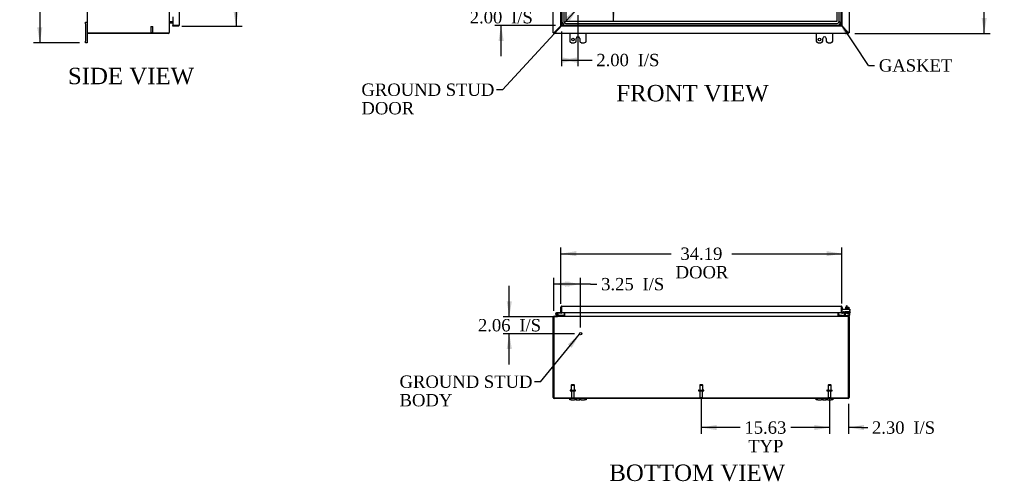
# Model space of a CAD drawing. Header units: inches. Extents: x 29 to 295, y 10 to 196.
# Tile 1 of 9: x 31 to 151, y 10 to 66. Entities that reach past the tile are written whole.
import ezdxf
from ezdxf.enums import TextEntityAlignment as Align

# ---------------------------------------------------------------- set-up
doc = ezdxf.new("R2010")
doc.units = ezdxf.units.IN
doc.header["$MEASUREMENT"] = 0
for name, color, linetype in [('COM40153-1', 7, 'CONTINUOUS'), ('COM40153-2', 7, 'CONTINUOUS'), ('COM42667', 7, 'CONTINUOUS'), ('COM42780', 7, 'CONTINUOUS'), ('COM48457', 7, 'CONTINUOUS'), ('COM53235', 7, 'CONTINUOUS'), ('COM70219', 7, 'CONTINUOUS'), ('COM71782-6', 7, 'CONTINUOUS'), ('DEFAULT', 7, 'CONTINUOUS'), ('FET07710', 7, 'CONTINUOUS'), ('HNG10620-56B', 7, 'CONTINUOUS'), ('HNG10620-56C', 7, 'CONTINUOUS'), ('HNG10620-56P', 7, 'CONTINUOUS'), ('SCC19011', 7, 'CONTINUOUS'), ('STD21878', 7, 'CONTINUOUS'), ('STD26094', 7, 'CONTINUOUS'), ('WAF25035', 7, 'CONTINUOUS')]:
    doc.layers.add(name, color=color, linetype=linetype)
doc.styles.add('SEACAD_TIMES_NEW_ROMAN', font='times.ttf')

# ---------------------------------------------------------------- blocks, each defined once
blk = doc.blocks.new('SEANNOT_GROUP1')
at = {"layer": 'DEFAULT', "linetype": 'Continuous'}
blk.add_hatch(color=136, dxfattribs=at).paths.add_polyline_path([(98.2, 26.43), (99.15, 28.08), (97.72, 26.83)])
at = {"layer": 'DEFAULT', "color": 136, "linetype": 'Continuous'}
blk.add_line((94.41, 22.3), (93.66, 22.3), dxfattribs=at)
blk.add_lwpolyline([(94.41, 22.3), (99.15, 28.08)], dxfattribs=at)
at = {"layer": 'DEFAULT', "color": 136, "linetype": 'Continuous', "style": 'SEACAD_TIMES_NEW_ROMAN'}
for s, p in [('GROUND STUD', (77.25, 23.05)), ('BODY', (77.25, 20.8))]:
    blk.add_text(s, height=1.5, dxfattribs=at).set_placement(p, align=Align.TOP_LEFT)
blk = doc.blocks.new('SEANNOT_GROUP2')
at = {"layer": 'DEFAULT', "linetype": 'Continuous'}
blk.add_hatch(color=136, dxfattribs=at).paths.add_polyline_path([(97.94, 66.19), (98.98, 67.78), (97.48, 66.61)])
at = {"layer": 'DEFAULT', "color": 136, "linetype": 'Continuous'}
blk.add_line((89.78, 57.82), (89.03, 57.82), dxfattribs=at)
blk.add_lwpolyline([(89.78, 57.82), (98.98, 67.78)], dxfattribs=at)
at = {"layer": 'DEFAULT', "color": 136, "linetype": 'Continuous', "style": 'SEACAD_TIMES_NEW_ROMAN'}
for s, p in [('GROUND STUD', (72.61, 58.57)), ('DOOR', (72.61, 56.32))]:
    blk.add_text(s, height=1.5, dxfattribs=at).set_placement(p, align=Align.TOP_LEFT)
blk = doc.blocks.new('SEANNOT_GROUP3')
at = {"layer": 'DEFAULT', "linetype": 'Continuous'}
blk.add_hatch(color=136, dxfattribs=at).paths.add_polyline_path([(132.03, 64.75), (130.73, 66.14), (131.51, 64.41)])
at = {"layer": 'DEFAULT', "color": 136, "linetype": 'Continuous'}
blk.add_line((134.29, 60.77), (135.04, 60.77), dxfattribs=at)
blk.add_lwpolyline([(134.29, 60.77), (130.73, 66.14)], dxfattribs=at)
at = {"layer": 'DEFAULT', "color": 136, "linetype": 'Continuous', "style": 'SEACAD_TIMES_NEW_ROMAN'}
blk.add_text('GASKET', height=1.5, dxfattribs=at).set_placement((135.57, 61.52), align=Align.TOP_LEFT)
blk = doc.blocks.new('GDIMGGROUP')
at = {"layer": 'DEFAULT', "linetype": 'Continuous'}
for points in [[(148.69, 122.79), (148.38, 124.67), (148.07, 122.79)], [(148.69, 66.54), (148.07, 66.54), (148.38, 64.67)]]:
    blk.add_hatch(color=136, dxfattribs=at).paths.add_polyline_path(points)
at = {"layer": 'DEFAULT', "color": 136, "linetype": 'Continuous'}
for p, q in [((132.63, 124.67), (149.13, 124.67)), ((148.38, 98.06), (148.38, 124.67)), ((148.38, 64.67), (148.38, 96.03)), ((132.63, 64.67), (149.13, 64.67))]:
    blk.add_line(p, q, dxfattribs=at)
at = {"layer": 'DEFAULT', "color": 136, "linetype": 'Continuous', "style": 'SEACAD_TIMES_NEW_ROMAN'}
blk.add_text('60.00', height=1.5, dxfattribs=at).set_placement((145.82, 97.53), align=Align.TOP_LEFT)
blk = doc.blocks.new('GDIMGGROUP1')
at = {"layer": 'DEFAULT', "linetype": 'Continuous'}
for points in [[(89.29, 69.51), (89.61, 67.64), (89.92, 69.51)], [(89.29, 63.76), (89.92, 63.76), (89.61, 65.64)]]:
    blk.add_hatch(color=136, dxfattribs=at).paths.add_polyline_path(points)
at = {"layer": 'DEFAULT', "color": 136, "linetype": 'Continuous'}
for p, q in [((89.61, 67.64), (89.61, 71.39)), ((98.21, 67.64), (88.86, 67.64)), ((96.21, 65.64), (88.86, 65.64)), ((89.61, 61.89), (89.61, 65.64))]:
    blk.add_line(p, q, dxfattribs=at)
at = {"layer": 'DEFAULT', "color": 136, "linetype": 'Continuous', "style": 'SEACAD_TIMES_NEW_ROMAN'}
for s, p in [('2.00', (85.79, 67.39)), ('I/S', (90.82, 67.39))]:
    blk.add_text(s, height=1.5, dxfattribs=at).set_placement(p, align=Align.TOP_LEFT)
blk = doc.blocks.new('GDIMGGROUP3')
at = {"layer": 'DEFAULT', "linetype": 'Continuous'}
for points in [[(33.16, 123.92), (33.79, 123.92), (33.48, 125.79)], [(33.16, 65.42), (33.48, 63.54), (33.79, 65.42)]]:
    blk.add_hatch(color=136, dxfattribs=at).paths.add_polyline_path(points)
at = {"layer": 'DEFAULT', "color": 136, "linetype": 'Continuous'}
for p, q in [((38.3, 125.79), (32.73, 125.79)), ((33.48, 125.79), (33.48, 95.94)), ((33.48, 93.17), (33.48, 63.54)), ((38.3, 63.54), (32.73, 63.54))]:
    blk.add_line(p, q, dxfattribs=at)
at = {"layer": 'DEFAULT', "color": 136, "linetype": 'Continuous', "style": 'SEACAD_TIMES_NEW_ROMAN'}
blk.add_text('62.25', height=1.5, dxfattribs=at).set_placement((30.92, 95.42), align=Align.TOP_LEFT)
blk = doc.blocks.new('GDIMGGROUP4')
at = {"layer": 'DEFAULT', "linetype": 'Continuous'}
for points in [[(115.83, 16.41), (115.83, 17.04), (113.95, 16.72)], [(127.7, 16.41), (129.58, 16.72), (127.7, 17.04)]]:
    blk.add_hatch(color=136, dxfattribs=at).paths.add_polyline_path(points)
at = {"layer": 'DEFAULT', "color": 136, "linetype": 'Continuous'}
for p, q in [((113.95, 20.43), (113.95, 15.97)), ((129.58, 20.43), (129.58, 15.97)), ((118.68, 16.72), (113.95, 16.72)), ((129.58, 16.72), (124.85, 16.72))]:
    blk.add_line(p, q, dxfattribs=at)
at = {"layer": 'DEFAULT', "color": 136, "linetype": 'Continuous', "style": 'SEACAD_TIMES_NEW_ROMAN'}
for s, p in [('15.63', (119.21, 17.47)), ('TYP', (119.67, 15.22))]:
    blk.add_text(s, height=1.5, dxfattribs=at).set_placement(p, align=Align.TOP_LEFT)
blk = doc.blocks.new('GDIMGGROUP11')
at = {"layer": 'DEFAULT', "linetype": 'Continuous'}
for points in [[(98.77, 38.19), (96.89, 37.87), (98.77, 37.56)], [(129.2, 38.19), (129.2, 37.56), (131.08, 37.87)]]:
    blk.add_hatch(color=136, dxfattribs=at).paths.add_polyline_path(points)
at = {"layer": 'DEFAULT', "color": 136, "linetype": 'Continuous'}
for p, q in [((96.89, 31.78), (96.89, 38.62)), ((131.08, 31.8), (131.08, 38.62)), ((96.89, 37.87), (110.31, 37.87)), ((117.66, 37.87), (131.08, 37.87))]:
    blk.add_line(p, q, dxfattribs=at)
at = {"layer": 'DEFAULT', "color": 136, "linetype": 'Continuous', "style": 'SEACAD_TIMES_NEW_ROMAN'}
for s, p in [('34.19', (111.43, 38.62)), ('DOOR', (110.84, 36.37))]:
    blk.add_text(s, height=1.5, dxfattribs=at).set_placement(p, align=Align.TOP_LEFT)
blk = doc.blocks.new('GDIMGGROUP12')
at = {"layer": 'DEFAULT', "linetype": 'Continuous'}
for points in [[(57.66, 121.89), (57.35, 123.77), (57.04, 121.89)], [(57.66, 67.44), (57.04, 67.44), (57.35, 65.56)]]:
    blk.add_hatch(color=136, dxfattribs=at).paths.add_polyline_path(points)
at = {"layer": 'DEFAULT', "color": 136, "linetype": 'Continuous'}
for p, q in [((50.76, 123.77), (58.1, 123.77)), ((57.35, 123.77), (57.35, 97.13)), ((57.35, 92.85), (57.35, 65.56)), ((50.76, 65.56), (58.1, 65.56))]:
    blk.add_line(p, q, dxfattribs=at)
at = {"layer": 'DEFAULT', "color": 136, "linetype": 'Continuous', "style": 'SEACAD_TIMES_NEW_ROMAN'}
for s, p in [('58.21', (54.79, 96.6)), ('DOOR', (54.2, 94.35))]:
    blk.add_text(s, height=1.5, dxfattribs=at).set_placement(p, align=Align.TOP_LEFT)
blk = doc.blocks.new('GDIMGGROUP14')
at = {"layer": 'DEFAULT', "linetype": 'Continuous'}
for points in [[(127.7, 16.41), (129.58, 16.72), (127.7, 17.04)], [(133.76, 16.41), (133.76, 17.04), (131.88, 16.72)]]:
    blk.add_hatch(color=136, dxfattribs=at).paths.add_polyline_path(points)
at = {"layer": 'DEFAULT', "color": 136, "linetype": 'Continuous'}
for p, q in [((129.58, 20.43), (129.58, 15.97)), ((131.88, 19.6), (131.88, 15.97)), ((129.58, 16.72), (125.83, 16.72)), ((133.46, 16.72), (131.88, 16.72)), ((133.46, 16.72), (134.21, 16.72))]:
    blk.add_line(p, q, dxfattribs=at)
at = {"layer": 'DEFAULT', "color": 136, "linetype": 'Continuous', "style": 'SEACAD_TIMES_NEW_ROMAN'}
for s, p in [('2.30', (134.73, 17.47)), ('I/S', (139.76, 17.47))]:
    blk.add_text(s, height=1.5, dxfattribs=at).set_placement(p, align=Align.TOP_LEFT)
blk = doc.blocks.new('GDIMGGROUP15')
at = {"layer": 'DEFAULT', "linetype": 'Continuous'}
for points in [[(98.84, 61.11), (98.84, 61.74), (96.96, 61.43)], [(97.09, 61.11), (98.96, 61.43), (97.09, 61.74)]]:
    blk.add_hatch(color=136, dxfattribs=at).paths.add_polyline_path(points)
at = {"layer": 'DEFAULT', "color": 136, "linetype": 'Continuous'}
for p, q in [((98.96, 66.89), (98.96, 60.68)), ((96.96, 64.89), (96.96, 60.68)), ((96.96, 61.43), (99.92, 61.43)), ((99.92, 61.43), (100.67, 61.43))]:
    blk.add_line(p, q, dxfattribs=at)
at = {"layer": 'DEFAULT', "color": 136, "linetype": 'Continuous', "style": 'SEACAD_TIMES_NEW_ROMAN'}
for s, p in [('I/S', (106.22, 62.18)), ('2.00', (101.19, 62.18))]:
    blk.add_text(s, height=1.5, dxfattribs=at).set_placement(p, align=Align.TOP_LEFT)
blk = doc.blocks.new('GDIMGGROUP16')
at = {"layer": 'DEFAULT', "linetype": 'Continuous'}
for points in [[(97.9, 34.49), (96.03, 34.17), (97.9, 33.86)], [(97.4, 34.49), (97.4, 33.86), (99.28, 34.17)]]:
    blk.add_hatch(color=136, dxfattribs=at).paths.add_polyline_path(points)
at = {"layer": 'DEFAULT', "color": 136, "linetype": 'Continuous'}
for p, q in [((96.03, 30.92), (96.03, 34.92)), ((99.28, 28.89), (99.28, 34.92)), ((100.5, 34.17), (96.03, 34.17)), ((100.5, 34.17), (101.25, 34.17))]:
    blk.add_line(p, q, dxfattribs=at)
at = {"layer": 'DEFAULT', "color": 136, "linetype": 'Continuous', "style": 'SEACAD_TIMES_NEW_ROMAN'}
for s, p in [('3.25', (101.78, 34.92)), ('I/S', (106.81, 34.92))]:
    blk.add_text(s, height=1.5, dxfattribs=at).set_placement(p, align=Align.TOP_LEFT)
blk = doc.blocks.new('GDIMGGROUP17')
at = {"layer": 'DEFAULT', "linetype": 'Continuous'}
for points in [[(90.29, 32.08), (90.6, 30.2), (90.91, 32.08)], [(90.29, 26.27), (90.91, 26.27), (90.6, 28.14)]]:
    blk.add_hatch(color=136, dxfattribs=at).paths.add_polyline_path(points)
at = {"layer": 'DEFAULT', "color": 136, "linetype": 'Continuous'}
for p, q in [((90.6, 30.2), (90.6, 33.95)), ((96.47, 30.2), (89.85, 30.2)), ((98.53, 28.14), (89.85, 28.14)), ((90.6, 24.39), (90.6, 28.14))]:
    blk.add_line(p, q, dxfattribs=at)
at = {"layer": 'DEFAULT', "color": 136, "linetype": 'Continuous', "style": 'SEACAD_TIMES_NEW_ROMAN'}
for s, p in [('I/S', (91.82, 29.92)), ('2.06', (86.79, 29.92))]:
    blk.add_text(s, height=1.5, dxfattribs=at).set_placement(p, align=Align.TOP_LEFT)
blk = doc.blocks.new('GDIMGGROUP24')
at = {"layer": 'DEFAULT', "linetype": 'Continuous'}
for points in [[(103.61, 121.32), (103.3, 123.19), (102.98, 121.32)], [(103.61, 68.01), (102.98, 68.01), (103.3, 66.14)]]:
    blk.add_hatch(color=136, dxfattribs=at).paths.add_polyline_path(points)
at = {"layer": 'DEFAULT', "color": 136, "linetype": 'Continuous'}
for p, q in [((103.3, 95.94), (103.3, 123.19)), ((103.3, 66.14), (103.3, 93.92))]:
    blk.add_line(p, q, dxfattribs=at)
at = {"layer": 'DEFAULT', "color": 136, "linetype": 'Continuous', "style": 'SEACAD_TIMES_NEW_ROMAN'}
blk.add_text('57.05', height=1.5, dxfattribs=at).set_placement((100.74, 95.42), align=Align.TOP_LEFT)

msp = doc.modelspace()

# ---------------------------------------------------------------- linework, layer by layer
at = {"layer": 'COM40153-1', "color": 7}
for p, q in [((131.63, 31.35), (131.63, 31.53)), ((131.7, 31.53), (131.63, 31.53)), ((131.7, 31.35), (131.7, 31.53))]:
    msp.add_line(p, q, dxfattribs=at)
at = {"layer": 'COM40153-2', "color": 7}
for p, q in [((131.15, 31.31), (131.08, 31.31)), ((131.15, 31.12), (131.15, 31.31)), ((131.36, 30.71), (131.21, 30.71)), ((131.36, 30.78), (131.25, 30.78)), ((132.08, 30.78), (132.05, 30.78)), ((132.05, 30.71), (132.08, 30.71)), ((132.08, 30.78), (132.08, 30.71))]:
    msp.add_line(p, q, dxfattribs=at)
msp.add_arc((131.19, 30.82), 0.108, 180, 186.8545, dxfattribs=at)
at = {"layer": 'COM42667', "color": 7}
for p, q in [((131.08, 31.12), (132.05, 31.12)), ((131.08, 30.98), (131.08, 31.12)), ((131.08, 30.98), (131.08, 30.72)), ((131.19, 30.7), (131.25, 30.79)), ((131.36, 30.75), (131.36, 30.5)), ((131.71, 30.58), (131.83, 30.75)), ((131.71, 30.55), (131.71, 30.58)), ((131.82, 30.55), (131.71, 30.55)), ((131.82, 30.7), (131.74, 30.58)), ((131.74, 30.58), (131.82, 30.58)), ((131.82, 30.58), (131.82, 30.7)), ((131.82, 30.5), (131.82, 30.55)), ((131.85, 30.5), (131.82, 30.5)), ((131.83, 30.75), (131.85, 30.75)), ((131.85, 30.75), (131.85, 30.58)), ((131.85, 30.58), (131.89, 30.58)), ((131.89, 30.55), (131.85, 30.55)), ((131.85, 30.55), (131.85, 30.5)), ((131.89, 30.58), (131.89, 30.55)), ((132.05, 31.12), (132.05, 30.98)), ((132.05, 30.5), (132.05, 30.98))]:
    msp.add_line(p, q, dxfattribs=at)
for centre, radius, start, end in [((131.14, 30.72), 0.06, 180, 202.199), ((131.3, 30.75), 0.06, 0, 147.1545), ((131.49, 30.5), 0.125, 180, 270), ((131.93, 30.5), 0.125, 270, 0)]:
    msp.add_arc(centre, radius, start, end, dxfattribs=at)
at = {"layer": 'COM42780', "color": 7}
for p, q in [((130.65, 30.37), (130.72, 30.43)), ((130.65, 30.37), (130.7, 30.32)), ((130.72, 30.43), (130.77, 30.38)), ((130.8, 30.37), (131.7, 30.37)), ((130.84, 30.37), (130.84, 30.37)), ((130.9, 30.37), (130.84, 30.37)), ((130.9, 30.37), (130.9, 30.37)), ((130.92, 30.37), (130.9, 30.37)), ((130.92, 30.37), (130.92, 30.37)), ((131.09, 30.37), (130.92, 30.37)), ((131.04, 30.37), (131.04, 30.37)), ((131.09, 30.37), (131.09, 30.37)), ((131.45, 30.85), (131.95, 30.85)), ((131.45, 30.76), (131.45, 30.85)), ((131.45, 30.71), (131.45, 30.76)), ((131.45, 30.76), (131.45, 30.29)), ((131.45, 30.75), (131.95, 30.75)), ((131.51, 30.75), (131.51, 30.66)), ((131.51, 30.66), (131.9, 30.66)), ((131.58, 30.85), (131.58, 30.66)), ((131.59, 30.85), (131.59, 30.66)), ((131.7, 30.37), (131.95, 30.37)), ((131.81, 30.66), (131.81, 30.85)), ((131.83, 30.85), (131.83, 30.66)), ((131.95, 30.28), (131.85, 30.28)), ((131.9, 30.66), (131.9, 30.75)), ((131.95, 30.71), (131.95, 30.85)), ((131.95, 30.42), (131.95, 30.71)), ((131.95, 30.37), (131.95, 30.42)), ((131.95, 30.37), (131.95, 30.37)), ((131.95, 30.37), (131.95, 30.28))]:
    msp.add_line(p, q, dxfattribs=at)
for radius in [0.143, 0.048]:
    msp.add_arc((130.8, 30.42), radius, 225, 270, dxfattribs=at)
msp.add_ellipse((131.2, 31.38), major_axis=(0, -14.32), ratio=0.017455, start_param=1.503851, end_param=1.524085, dxfattribs=at)
for points, knots in [([(131.44, 30.37), (131.44, 30.37), (131.45, 30.37), (131.45, 30.37), (131.45, 30.38), (131.45, 30.38)], [0, 0, 0, 0, 0.25, 0.25, 0.3597521, 0.3597521, 0.3597521, 0.3597521]), ([(131.45, 30.29), (131.45, 30.29), (131.45, 30.28), (131.45, 30.28), (131.45, 30.28), (131.44, 30.28)], [0, 0, 0, 0, 0.5, 0.5, 1, 1, 1, 1]), ([(131.45, 30.38), (131.45, 30.38), (131.45, 30.38), (131.45, 30.38), (131.45, 30.38), (131.45, 30.39), (131.45, 30.39), (131.45, 30.4), (131.45, 30.41), (131.45, 30.42)], [0.3597521, 0.3597521, 0.3597521, 0.3597521, 0.375, 0.375, 0.5, 0.5, 0.75, 0.75, 1, 1, 1, 1])]:
    msp.add_open_spline(points, degree=3, knots=knots, dxfattribs=at)
at = {"layer": 'COM48457', "color": 7}
for p, q in [((39.24, 124.59), (39.24, 64.74)), ((95.95, 64.74), (95.95, 124.59)), ((49.24, 64.79), (49.24, 124.54)), ((131.95, 67.64), (131.95, 64.74)), ((49.65, 66.06), (49.27, 66.06)), ((39.34, 64.74), (39.24, 64.74)), ((39.34, 64.74), (49.13, 64.74)), ((95.95, 64.74), (96.03, 64.74)), ((96.91, 65.64), (96.06, 64.79)), ((131.01, 65.63), (131.85, 64.79)), ((131.95, 64.74), (131.88, 64.74)), ((95.95, 30.17), (96.03, 30.17)), ((95.95, 20.38), (95.95, 30.17)), ((96.08, 30.28), (96.06, 30.28)), ((96.06, 30.26), (96.06, 30.28)), ((97.26, 30.72), (97.26, 30.31)), ((97.26, 30.31), (97.33, 30.31)), ((97.33, 30.72), (97.33, 30.31)), ((130.58, 30.72), (130.58, 30.31)), ((130.65, 30.31), (130.58, 30.31)), ((130.65, 30.72), (130.65, 30.31)), ((131.83, 30.28), (131.85, 30.28)), ((131.85, 30.26), (131.85, 30.28)), ((131.95, 30.17), (131.88, 30.17)), ((131.95, 30.17), (131.95, 20.38)), ((96.06, 20.28), (97.95, 20.28)), ((99.95, 20.28), (127.95, 20.28)), ((129.95, 20.28), (131.85, 20.28))]:
    msp.add_line(p, q, dxfattribs=at)
for centre, radius, start, end in [((96.06, 30.17), 0.108, 90, 180), ((96.06, 30.17), 0.036, 147.1291, 180), ((97.22, 30.31), 0.036, 270, 0), ((97.22, 30.31), 0.108, 348.9814, 360), ((130.69, 30.31), 0.108, 180, 190.4541), ((130.69, 30.31), 0.036, 180, 270), ((131.85, 30.17), 0.108, 0, 90), ((131.85, 30.17), 0.036, 0, 32.8709), ((96.06, 20.38), 0.108, 180, 270), ((131.85, 20.38), 0.108, 270, 360)]:
    msp.add_arc(centre, radius, start, end, dxfattribs=at)
for points, knots in [([(49.27, 66.06), (49.27, 66.06), (49.27, 66.06), (49.26, 66.06), (49.26, 66.06), (49.26, 66.05), (49.25, 66.04), (49.25, 66.03), (49.24, 66.02), (49.24, 66), (49.24, 65.99), (49.24, 65.97), (49.24, 65.96), (49.24, 65.95)], [0, 0, 0, 0, 0.0625, 0.0625, 0.125, 0.125, 0.25, 0.25, 0.5, 0.5, 0.75, 0.75, 1, 1, 1, 1]), ([(49.13, 64.74), (49.14, 64.74), (49.14, 64.74), (49.16, 64.75), (49.16, 64.75), (49.18, 64.75), (49.18, 64.76), (49.19, 64.76), (49.2, 64.76), (49.21, 64.77), (49.21, 64.77), (49.22, 64.78), (49.23, 64.78), (49.23, 64.78), (49.24, 64.79), (49.24, 64.79)], [0, 0, 0, 0, 0.125, 0.125, 0.25, 0.25, 0.375, 0.375, 0.5, 0.5, 0.625, 0.625, 0.75, 0.75, 1, 1, 1, 1]), ([(95.95, 64.74), (95.95, 64.74), (95.96, 64.74), (95.96, 64.75), (95.96, 64.75), (95.97, 64.75), (95.97, 64.76), (95.98, 64.76), (95.98, 64.76), (95.99, 64.77), (96, 64.77), (96.01, 64.78), (96.01, 64.78), (96.03, 64.78), (96.05, 64.79), (96.06, 64.79)], [0, 0, 0, 0, 0.125, 0.125, 0.25, 0.25, 0.375, 0.375, 0.5, 0.5, 0.625, 0.625, 0.75, 0.75, 1, 1, 1, 1]), ([(96.03, 64.74), (96.03, 64.74), (96.03, 64.75), (96.03, 64.76), (96.03, 64.76), (96.04, 64.77), (96.04, 64.78), (96.05, 64.78), (96.06, 64.79), (96.06, 64.79)], [0, 0, 0, 0, 0.25, 0.25, 0.5, 0.5, 0.75, 0.75, 1, 1, 1, 1]), ([(131.95, 64.74), (131.95, 64.74), (131.95, 64.74), (131.95, 64.75), (131.95, 64.75), (131.94, 64.75), (131.94, 64.76), (131.93, 64.76), (131.93, 64.76), (131.92, 64.77), (131.91, 64.77), (131.9, 64.78), (131.89, 64.78), (131.87, 64.78), (131.86, 64.79), (131.85, 64.79)], [0, 0, 0, 0, 0.125, 0.125, 0.25, 0.25, 0.375, 0.375, 0.5, 0.5, 0.625, 0.625, 0.75, 0.75, 1, 1, 1, 1]), ([(131.88, 64.74), (131.88, 64.74), (131.88, 64.75), (131.88, 64.76), (131.88, 64.76), (131.87, 64.77), (131.86, 64.78), (131.86, 64.78), (131.85, 64.79), (131.85, 64.79)], [0, 0, 0, 0, 0.25, 0.25, 0.5, 0.5, 0.75, 0.75, 1, 1, 1, 1])]:
    msp.add_open_spline(points, degree=3, knots=knots, dxfattribs=at)
at = {"layer": 'COM53235', "color": 7}
for p, q in [((49.27, 65.97), (49.27, 66.04)), ((49.27, 66.04), (49.65, 66.04)), ((49.27, 65.97), (49.65, 65.97)), ((39.31, 64.74), (39.31, 64.67)), ((49.13, 64.67), (49.13, 64.74)), ((49.22, 64.77), (49.24, 64.77)), ((49.24, 64.79), (49.24, 64.77)), ((96.03, 64.67), (96.03, 64.74)), ((96.94, 65.64), (96.08, 64.77)), ((131.83, 64.77), (131.01, 65.59)), ((131.88, 64.67), (131.88, 64.74)), ((49.13, 64.67), (39.31, 64.67)), ((131.88, 64.67), (96.03, 64.67)), ((96.03, 30.17), (96.03, 20.35)), ((96.08, 30.28), (131.83, 30.28)), ((97.35, 30.31), (97.35, 30.72)), ((130.56, 30.72), (130.56, 30.31)), ((131.88, 20.35), (131.88, 30.17)), ((96.03, 20.35), (131.88, 20.35))]:
    msp.add_line(p, q, dxfattribs=at)
for centre, radius, start, end in [((49.27, 65.93), 0.036, 90, 180), ((49.27, 65.93), 0.108, 90, 101.0186), ((49.13, 64.77), 0.108, 270, 360), ((49.13, 64.77), 0.036, 270, 302.8709)]:
    msp.add_arc(centre, radius, start, end, dxfattribs=at)
for points, knots in [([(96.03, 64.67), (96.03, 64.67), (96.03, 64.67), (96.04, 64.67), (96.04, 64.67), (96.04, 64.68), (96.04, 64.68), (96.05, 64.69), (96.05, 64.69), (96.06, 64.7), (96.06, 64.71), (96.06, 64.72), (96.07, 64.73), (96.07, 64.75), (96.08, 64.76), (96.08, 64.77)], [0, 0, 0, 0, 0.125, 0.125, 0.25, 0.25, 0.375, 0.375, 0.5, 0.5, 0.625, 0.625, 0.75, 0.75, 1, 1, 1, 1]), ([(96.03, 64.74), (96.03, 64.74), (96.04, 64.74), (96.04, 64.74), (96.05, 64.75), (96.06, 64.75), (96.06, 64.76), (96.07, 64.77), (96.08, 64.77), (96.08, 64.77)], [0, 0, 0, 0, 0.25, 0.25, 0.5, 0.5, 0.75, 0.75, 1, 1, 1, 1]), ([(131.88, 64.74), (131.88, 64.74), (131.87, 64.74), (131.86, 64.74), (131.86, 64.75), (131.85, 64.75), (131.85, 64.76), (131.84, 64.77), (131.83, 64.77), (131.83, 64.77)], [0, 0, 0, 0, 0.25, 0.25, 0.5, 0.5, 0.75, 0.75, 1, 1, 1, 1]), ([(131.88, 64.67), (131.88, 64.67), (131.88, 64.67), (131.87, 64.67), (131.87, 64.67), (131.87, 64.68), (131.86, 64.68), (131.86, 64.69), (131.86, 64.69), (131.85, 64.7), (131.85, 64.71), (131.85, 64.72), (131.84, 64.73), (131.84, 64.75), (131.83, 64.76), (131.83, 64.77)], [0, 0, 0, 0, 0.125, 0.125, 0.25, 0.25, 0.375, 0.375, 0.5, 0.5, 0.625, 0.625, 0.75, 0.75, 1, 1, 1, 1]), ([(96.03, 30.17), (96.03, 30.17), (96.03, 30.18), (96.04, 30.2), (96.04, 30.2), (96.04, 30.21), (96.04, 30.22), (96.05, 30.23), (96.05, 30.24), (96.06, 30.25), (96.06, 30.25), (96.06, 30.26), (96.07, 30.26), (96.07, 30.27), (96.08, 30.28), (96.08, 30.28)], [0, 0, 0, 0, 0.125, 0.125, 0.25, 0.25, 0.375, 0.375, 0.5, 0.5, 0.625, 0.625, 0.75, 0.75, 1, 1, 1, 1]), ([(97.35, 30.31), (97.35, 30.31), (97.35, 30.31), (97.34, 30.3), (97.34, 30.3), (97.34, 30.29), (97.33, 30.29), (97.32, 30.29), (97.31, 30.28), (97.29, 30.28), (97.28, 30.28), (97.26, 30.28), (97.25, 30.28), (97.24, 30.28)], [0, 0, 0, 0, 0.0625, 0.0625, 0.125, 0.125, 0.25, 0.25, 0.5, 0.5, 0.75, 0.75, 1, 1, 1, 1]), ([(130.67, 30.28), (130.66, 30.28), (130.65, 30.28), (130.63, 30.28), (130.62, 30.28), (130.6, 30.28), (130.59, 30.29), (130.58, 30.29), (130.57, 30.29), (130.57, 30.3), (130.56, 30.3), (130.56, 30.3), (130.56, 30.31), (130.56, 30.31), (130.56, 30.31), (130.56, 30.31)], [0, 0, 0, 0, 0.25, 0.25, 0.5, 0.5, 0.75, 0.75, 0.875, 0.875, 0.9375, 0.9375, 0.96875, 0.96875, 1, 1, 1, 1]), ([(131.88, 30.17), (131.88, 30.17), (131.88, 30.18), (131.87, 30.2), (131.87, 30.2), (131.87, 30.21), (131.86, 30.22), (131.86, 30.23), (131.86, 30.24), (131.85, 30.25), (131.85, 30.25), (131.85, 30.26), (131.84, 30.26), (131.84, 30.27), (131.83, 30.28), (131.83, 30.28)], [0, 0, 0, 0, 0.125, 0.125, 0.25, 0.25, 0.375, 0.375, 0.5, 0.5, 0.625, 0.625, 0.75, 0.75, 1, 1, 1, 1])]:
    msp.add_open_spline(points, degree=3, knots=knots, dxfattribs=at)
at = {"layer": 'COM70219', "color": 7}
for p, q in [((96.98, 123.19), (96.98, 66.14)), ((96.99, 123.19), (96.99, 66.14)), ((97.23, 123.19), (97.23, 66.14)), ((97.48, 123.19), (97.48, 66.14)), ((97.48, 123.19), (97.48, 66.14)), ((130.48, 66.14), (130.48, 123.19)), ((130.48, 66.14), (130.48, 123.19)), ((130.73, 66.14), (130.73, 123.19)), ((130.98, 66.14), (130.98, 123.19)), ((130.98, 66.14), (130.98, 123.19)), ((97.48, 66.14), (130.48, 66.14)), ((97.48, 66.14), (130.48, 66.14)), ((97.48, 65.89), (130.48, 65.89)), ((97.48, 65.64), (130.48, 65.64)), ((97.48, 65.64), (130.48, 65.64))]:
    msp.add_line(p, q, dxfattribs=at)
for centre, radius, start, end in [((97.48, 66.14), 0.5, 180, 270), ((97.48, 66.14), 0.499, 180, 270), ((97.48, 66.14), 0.25, 180, 270), ((97.48, 66.14), 0.001, 180, 270), ((130.48, 66.14), 0.5, 270, 0), ((130.48, 66.14), 0.001, 270, 0), ((130.48, 66.14), 0.25, 270, 0), ((130.48, 66.14), 0.499, 270, 0)]:
    msp.add_arc(centre, radius, start, end, dxfattribs=at)
at = {"layer": 'COM71782-6', "color": 7}
for p, q in [((50.45, 123.66), (50.45, 65.67)), ((96.89, 65.64), (96.89, 123.7)), ((96.96, 65.64), (96.96, 123.7)), ((131.01, 123.7), (131.01, 65.64)), ((131.08, 123.7), (131.08, 65.64)), ((49.65, 66.67), (49.65, 65.64)), ((49.65, 65.64), (50.34, 65.64)), ((49.68, 65.56), (49.68, 65.64)), ((50.34, 65.64), (49.68, 65.64)), ((50.34, 65.56), (49.68, 65.56)), ((50.34, 65.64), (50.44, 65.64)), ((50.44, 65.64), (50.34, 65.64)), ((96.89, 65.64), (96.96, 65.64)), ((96.96, 65.64), (97, 65.67)), ((96.96, 65.64), (97, 65.67)), ((131.01, 65.64), (96.96, 65.64)), ((96.96, 65.56), (96.96, 65.64)), ((131.01, 65.56), (96.96, 65.56)), ((131.01, 65.64), (130.97, 65.67)), ((131.01, 65.64), (130.97, 65.67)), ((131.01, 65.56), (131.01, 65.64)), ((131.08, 65.64), (131.01, 65.64)), ((96.89, 30.69), (96.89, 31.38)), ((96.96, 31.48), (96.96, 31.38)), ((96.96, 31.38), (96.96, 31.48)), ((96.96, 30.69), (96.96, 31.38)), ((96.96, 31.38), (96.96, 30.72)), ((97, 31.49), (130.97, 31.49)), ((131.01, 31.38), (131.01, 31.48)), ((131.01, 31.48), (131.01, 31.38)), ((131.01, 30.72), (131.01, 31.38)), ((131.01, 31.38), (131.01, 30.72)), ((131.08, 31.38), (131.08, 30.72)), ((96.89, 30.69), (96.96, 30.69)), ((96.96, 30.72), (131.01, 30.72)), ((131.08, 30.72), (131.01, 30.72)), ((131.09, 30.69), (131.05, 30.64)), ((131.29, 30.71), (131.12, 30.68)), ((131.12, 30.68), (131.13, 30.61)), ((131.3, 30.64), (131.13, 30.61)), ((131.3, 30.64), (131.29, 30.71))]:
    msp.add_line(p, q, dxfattribs=at)
for centre, radius, start, end in [((50.34, 65.67), 0.108, 270, 340.5288), ((50.34, 65.67), 0.108, 340.5288, 360), ((97, 31.38), 0.108, 109.4712, 180), ((97, 31.38), 0.108, 90, 109.4712), ((130.97, 31.38), 0.108, 70.5288, 90), ((130.97, 31.38), 0.108, 0, 70.5288), ((131.12, 30.72), 0.108, 180, 230), ((131.12, 30.72), 0.108, 230.0001, 279.9999), ((131.12, 30.72), 0.036, 180, 230), ((131.12, 30.72), 0.036, 230, 280)]:
    msp.add_arc(centre, radius, start, end, dxfattribs=at)
for centre, major_axis, start_param, end_param in [((50.34, 65.67), (-0.108, 0), 2.801756, 3.141593), ((97, 31.38), (0, -0.108), 3.141593, 3.48143), ((130.97, 31.38), (0, -0.108), 2.801756, 3.141593)]:
    msp.add_ellipse(centre, major_axis=major_axis, ratio=0.997813, start_param=start_param, end_param=end_param, dxfattribs=at)
at = {"layer": 'FET07710', "color": 7}
for p, q in [((39.05, 65.85), (39.05, 66.04)), ((39.05, 66.04), (39.24, 66.04)), ((39.05, 65.85), (39.05, 63.73)), ((39.24, 64.74), (39.24, 63.73)), ((39.05, 63.54), (39.05, 63.73)), ((39.24, 63.54), (39.05, 63.54)), ((39.24, 63.73), (39.24, 63.54)), ((97.95, 64.67), (97.95, 63.73)), ((98.14, 63.54), (98.55, 63.54)), ((98.74, 63.73), (98.74, 64.04)), ((98.95, 64.26), (98.95, 64.26)), ((99.17, 64.04), (99.17, 63.73)), ((99.36, 63.54), (99.77, 63.54)), ((99.95, 63.73), (99.95, 64.67)), ((127.95, 64.67), (127.95, 63.73)), ((128.14, 63.54), (128.55, 63.54)), ((128.74, 63.73), (128.74, 64.04)), ((128.95, 64.26), (128.95, 64.26)), ((129.17, 64.04), (129.17, 63.73)), ((129.36, 63.54), (129.77, 63.54)), ((129.95, 63.73), (129.95, 64.67)), ((97.95, 20.09), (97.95, 20.28)), ((97.95, 20.28), (98.14, 20.28)), ((98.14, 20.09), (97.95, 20.09)), ((98.14, 20.28), (98.55, 20.28)), ((98.14, 20.09), (98.55, 20.09)), ((98.55, 20.28), (98.74, 20.28)), ((98.74, 20.09), (98.55, 20.09)), ((98.74, 20.28), (98.95, 20.28)), ((98.74, 20.28), (98.74, 20.09)), ((98.74, 20.09), (98.95, 20.09)), ((98.95, 20.28), (98.95, 20.28)), ((98.95, 20.28), (99.17, 20.28)), ((98.95, 20.09), (99.17, 20.09)), ((98.95, 20.09), (98.95, 20.09)), ((99.17, 20.09), (99.17, 20.28)), ((99.17, 20.28), (99.36, 20.28)), ((99.36, 20.09), (99.17, 20.09)), ((99.36, 20.28), (99.77, 20.28)), ((99.36, 20.09), (99.77, 20.09)), ((99.77, 20.28), (99.95, 20.28)), ((99.95, 20.09), (99.77, 20.09)), ((99.95, 20.28), (99.95, 20.09)), ((127.95, 20.09), (127.95, 20.28)), ((127.95, 20.28), (128.14, 20.28)), ((128.14, 20.09), (127.95, 20.09)), ((128.14, 20.28), (128.55, 20.28)), ((128.14, 20.09), (128.55, 20.09)), ((128.55, 20.28), (128.74, 20.28)), ((128.74, 20.09), (128.55, 20.09)), ((128.74, 20.28), (128.95, 20.28)), ((128.74, 20.28), (128.74, 20.09)), ((128.74, 20.09), (128.95, 20.09)), ((128.95, 20.28), (128.95, 20.28)), ((128.95, 20.28), (129.17, 20.28)), ((128.95, 20.09), (129.17, 20.09)), ((128.95, 20.09), (128.95, 20.09)), ((129.17, 20.09), (129.17, 20.28)), ((129.17, 20.28), (129.36, 20.28)), ((129.36, 20.09), (129.17, 20.09)), ((129.36, 20.28), (129.77, 20.28)), ((129.36, 20.09), (129.77, 20.09)), ((129.77, 20.28), (129.95, 20.28)), ((129.95, 20.09), (129.77, 20.09)), ((129.95, 20.28), (129.95, 20.09))]:
    msp.add_line(p, q, dxfattribs=at)
for centre in [(98.35, 63.92), (128.35, 63.92)]:
    msp.add_circle(centre, 0.156, dxfattribs=at)
for centre, radius, start, end in [((98.14, 63.73), 0.188, 180, 270), ((98.55, 63.73), 0.188, 270, 0), ((98.95, 64.04), 0.218, 90, 180), ((98.95, 64.04), 0.218, 0, 90), ((99.36, 63.73), 0.188, 180, 270), ((99.77, 63.73), 0.188, 270, 0), ((128.14, 63.73), 0.187, 180, 270), ((128.55, 63.73), 0.188, 270, 0), ((128.95, 64.04), 0.218, 90, 180), ((128.95, 64.04), 0.218, 0, 90), ((129.36, 63.73), 0.188, 180, 270), ((129.77, 63.73), 0.188, 270, 0)]:
    msp.add_arc(centre, radius, start, end, dxfattribs=at)
at = {"layer": 'HNG10620-56B', "color": 7}
for p, q in [((96.41, 30.3), (96.28, 30.43)), ((96.45, 30.34), (96.33, 30.47)), ((96.44, 30.39), (96.42, 30.45)), ((97.21, 30.34), (96.47, 30.34)), ((97.21, 30.28), (97.21, 30.34))]:
    msp.add_line(p, q, dxfattribs=at)
for centre, radius, start, end in [((96.39, 30.54), 0.154, 287.1819, 225), ((96.39, 30.54), 0.0938, 287.1819, 225), ((96.47, 30.36), 0.089, 225, 270), ((96.47, 30.36), 0.029, 225, 270)]:
    msp.add_arc(centre, radius, start, end, dxfattribs=at)
at = {"layer": 'HNG10620-56C', "color": 7}
for p, q in [((96.96, 31.17), (96.96, 31.17)), ((96.55, 30.69), (96.39, 30.69)), ((96.55, 30.63), (96.52, 30.63)), ((96.89, 30.69), (96.55, 30.69)), ((96.55, 30.69), (96.55, 30.63)), ((96.93, 30.63), (96.55, 30.63))]:
    msp.add_line(p, q, dxfattribs=at)
for centre, radius, start, end in [((96.39, 30.54), 0.154, 277.4281, 287.1819), ((96.93, 30.72), 0.089, 270, 0)]:
    msp.add_arc(centre, radius, start, end, dxfattribs=at)
at = {"layer": 'HNG10620-56P', "color": 7}
msp.add_circle((96.39, 30.54), 0.0938, dxfattribs=at)
at = {"layer": 'SCC19011', "color": 7}
for p, q in [((131.49, 31.35), (131.49, 31.17)), ((131.49, 31.35), (131.7, 31.35)), ((131.7, 31.35), (131.7, 31.17)), ((131.7, 31.35), (131.92, 31.35)), ((131.92, 31.35), (131.92, 31.17))]:
    msp.add_line(p, q, dxfattribs=at)
at = {"layer": 'STD21878', "color": 7}
for p, q in [((46.96, 64.77), (47.24, 64.77)), ((46.96, 64.77), (46.96, 64.74)), ((46.98, 65.49), (47.23, 65.49)), ((46.98, 65.49), (46.98, 64.77)), ((47.23, 64.77), (47.23, 65.49)), ((47.24, 64.74), (47.24, 64.77))]:
    msp.add_line(p, q, dxfattribs=at)
for radius in [0.141, 0.125]:
    msp.add_circle((99.28, 28.14), radius, dxfattribs=at)
at = {"layer": 'STD26094', "color": 7}
for p, q in [((98.18, 21.91), (98.14, 21.87)), ((98.14, 21.87), (98.52, 21.87)), ((98.14, 21.87), (98.14, 21.28)), ((98.48, 21.91), (98.18, 21.91)), ((98.52, 21.87), (98.48, 21.91)), ((98.52, 21.28), (98.52, 21.87)), ((113.8, 21.91), (113.77, 21.87)), ((113.77, 21.87), (114.14, 21.87)), ((113.77, 21.87), (113.77, 21.28)), ((114.1, 21.91), (113.8, 21.91)), ((114.14, 21.87), (114.1, 21.91)), ((114.14, 21.28), (114.14, 21.87)), ((129.43, 21.91), (129.39, 21.87)), ((129.39, 21.87), (129.77, 21.87)), ((129.39, 21.87), (129.39, 21.28)), ((129.73, 21.91), (129.43, 21.91)), ((129.77, 21.87), (129.73, 21.91)), ((129.77, 21.28), (129.77, 21.87)), ((98, 21.25), (98, 21.21)), ((98.03, 21.28), (98.62, 21.28)), ((98.03, 21.18), (98.62, 21.18)), ((98.16, 21.18), (98.16, 20.41)), ((98.49, 20.41), (98.49, 21.18)), ((98.65, 21.21), (98.65, 21.25)), ((113.63, 21.25), (113.63, 21.21)), ((113.66, 21.28), (114.25, 21.28)), ((113.66, 21.18), (114.25, 21.18)), ((113.79, 21.18), (113.79, 20.41)), ((114.12, 20.41), (114.12, 21.18)), ((114.28, 21.21), (114.28, 21.25)), ((129.25, 21.25), (129.25, 21.21)), ((129.28, 21.28), (129.87, 21.28)), ((129.28, 21.18), (129.87, 21.18)), ((129.41, 21.18), (129.41, 20.41)), ((129.74, 20.41), (129.74, 21.18)), ((129.9, 21.21), (129.9, 21.25))]:
    msp.add_line(p, q, dxfattribs=at)
for centre, radius, start, end in [((98.03, 21.25), 0.03, 90, 180), ((98.03, 21.21), 0.03, 180, 270), ((98.22, 20.41), 0.06, 180, 270), ((98.43, 20.41), 0.06, 270, 0), ((98.62, 21.25), 0.03, 0, 90), ((98.62, 21.21), 0.03, 270, 0), ((113.66, 21.25), 0.03, 90, 180), ((113.66, 21.21), 0.03, 180, 270), ((113.85, 20.41), 0.06, 180, 270), ((114.06, 20.41), 0.06, 270, 0), ((114.25, 21.25), 0.03, 0, 90), ((114.25, 21.21), 0.03, 270, 0), ((129.28, 21.25), 0.03, 90, 180), ((129.28, 21.21), 0.03, 180, 270), ((129.47, 20.41), 0.06, 180, 270), ((129.68, 20.41), 0.06, 270, 0), ((129.87, 21.25), 0.03, 0, 90), ((129.87, 21.21), 0.03, 270, 0)]:
    msp.add_arc(centre, radius, start, end, dxfattribs=at)
at = {"layer": 'WAF25035', "color": 7}
for p, q in [((131.95, 31.17), (131.45, 31.17)), ((131.45, 31.17), (131.45, 31.12)), ((131.95, 31.12), (131.95, 31.17))]:
    msp.add_line(p, q, dxfattribs=at)

# ---------------------------------------------------------------- block references
at = {"layer": 'DEFAULT', "color": 7}
for name in ['GDIMGGROUP3', 'GDIMGGROUP', 'GDIMGGROUP12', 'GDIMGGROUP24', 'GDIMGGROUP1', 'SEANNOT_GROUP2', 'GDIMGGROUP15', 'SEANNOT_GROUP3', 'GDIMGGROUP11', 'GDIMGGROUP16', 'GDIMGGROUP17', 'SEANNOT_GROUP1', 'GDIMGGROUP4', 'GDIMGGROUP14']:
    msp.add_blockref(name, (0, 0), dxfattribs=at)

# ---------------------------------------------------------------- texts
at = {"layer": 'DEFAULT', "color": 7, "style": 'SEACAD_TIMES_NEW_ROMAN'}
for s, p in [('SIDE VIEW', (36.9, 60.49)), ('FRONT VIEW', (103.62, 58.4)), ('BOTTOM VIEW', (102.77, 12.22))]:
    msp.add_text(s, height=2, dxfattribs=at).set_placement(p, align=Align.TOP_LEFT)

doc.saveas('drawing.dxf')
